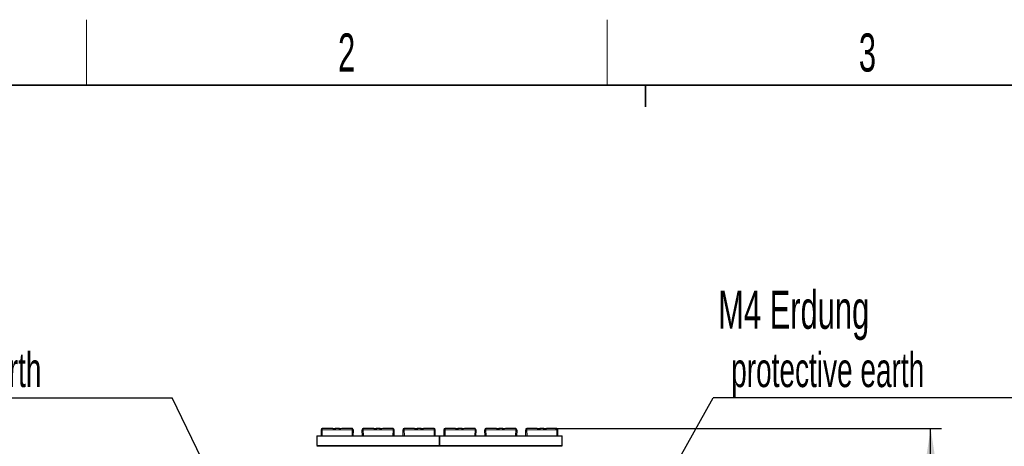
# Model space of a CAD drawing. Header units: millimetres. Extents: x 5 to 418, y 2 to 292.
# Tile 15 of 43: x 68 to 158, y 249 to 288. Entities that reach past the tile are written whole.
import ezdxf

# ---------------------------------------------------------------- set-up
doc = ezdxf.new("R2010")
doc.units = ezdxf.units.MM
doc.layers.add('SLD-0', color=7, linetype='Continuous')
doc.styles.add('SLDTEXTSTYLE0', font='TXT', dxfattribs={"width": 0.605})
doc.dimstyles.new('SLDDIMSTYLE0', dxfattribs={"dimtxt": 3.5, "dimasz": 3.302, "dimexe": 0, "dimexo": 0.0625, "dimgap": 0.875, "dimtad": 1, "dimlfac": 2, "dimrnd": 1e-09, "dimzin": 12, "dimdsep": 46, "dimtxsty": 'SLDTEXTSTYLE0', "dimsah": 1, "dimcen": 0.09, "dimadec": 0, "dimazin": 3, "dimtfac": 1, "dimtofl": 0, "dimtmove": 0, "dimatfit": 3, "dimfxl": 1, "dimfrac": 2, "dimtolj": 1, "dimtzin": 12, "dimarcsym": 0})
doc.dimstyles.new('SLDDIMSTYLE1', dxfattribs={"dimtxt": 0.18, "dimasz": 3.302, "dimexe": 0, "dimexo": 0.0625, "dimgap": 0, "dimtad": 0, "dimtih": 1, "dimtoh": 1, "dimdec": 0, "dimrnd": 1e-09, "dimzin": 0, "dimdsep": 46, "dimtxsty": 'Standard', "dimsah": 1, "dimcen": 0.09, "dimadec": 0, "dimazin": 0, "dimtfac": 3.302, "dimtdec": 0, "dimtofl": 0, "dimtmove": 0, "dimatfit": 3, "dimfxl": 1, "dimfrac": 2, "dimtolj": 1, "dimtzin": 0, "dimarcsym": 0})

# ---------------------------------------------------------------- blocks, each defined once
blk = doc.blocks.new('_D_1')
at = {"layer": 'SLD-0', "color": 7}
for p, q in [((116.747, 251.02), (152.149, 251.02)), ((151.149, 180.17), (151.149, 251.02)), ((143.122, 180.17), (152.149, 180.17))]:
    blk.add_line(p, q, dxfattribs=at)
for points in [[(151.149, 251.02), (150.641, 247.718), (151.657, 247.718)], [(151.149, 180.17), (151.657, 183.472), (150.641, 183.472)]]:
    blk.add_solid(points, dxfattribs=at)
at = {"layer": 'SLD-0', "color": 7, "insert": (146.637, 209.579), "char_height": 3.5, "attachment_point": 1, "rotation": 90, "style": 'SLDTEXTSTYLE0'}
blk.add_mtext('141,7', dxfattribs=at)
blk = doc.blocks.new('SW_NOTE_0')
at = {"layer": 'SLD-0', "color": 0}
blk.add_line((-30.44, 0), (0, 0), dxfattribs=at)
at = {"layer": 'SLD-0', "color": 0, "attachment_point": 1, "style": 'SLDTEXTSTYLE0'}
for s, insert, char_height in [('M4 Erdung', (-30.872, 9.832), 3.5), ('protective earth', (-29.682, 4.167), 3.175)]:
    blk.add_mtext(s, dxfattribs=dict(at, insert=insert, char_height=char_height))
blk = doc.blocks.new('SW_NOTE_0_1')
at = {"layer": 'SLD-0', "color": 0}
blk.add_line((30.237, 0), (0, 0), dxfattribs=at)
at = {"layer": 'SLD-0', "color": 0, "attachment_point": 1, "style": 'SLDTEXTSTYLE0'}
for s, insert, char_height in [('M4 Erdung', (0.475, 9.832), 3.5), ('protective earth', (1.665, 4.167), 3.175)]:
    blk.add_mtext(s, dxfattribs=dict(at, insert=insert, char_height=char_height))

msp = doc.modelspace()

# ---------------------------------------------------------------- linework, layer by layer
at = {"color": 7, "linetype": 'Continuous', "lineweight": 25}
for p, q in [((96.332, 251.0197), (95.3724, 251.0197)), ((96.5581, 251.0103), (96.332, 251.0197)), ((96.332, 251.0197), (96.5581, 251.0197)), ((96.6206, 251.0197), (96.5581, 251.0197)), ((96.8741, 251.0197), (96.6206, 251.0197)), ((96.9366, 251.0197), (96.8741, 251.0197)), ((97.1627, 251.0197), (96.9366, 251.0103)), ((96.9366, 251.0197), (97.0828, 251.0197)), ((98.126, 251.0197), (97.1627, 251.0197)), ((100.082, 251.0197), (99.1187, 251.0197)), ((100.3081, 251.0103), (100.082, 251.0197)), ((100.082, 251.0197), (100.3081, 251.0197)), ((100.3706, 251.0197), (100.3081, 251.0197)), ((100.6241, 251.0197), (100.3706, 251.0197)), ((100.6866, 251.0197), (100.6241, 251.0197)), ((100.9127, 251.0197), (100.6866, 251.0103)), ((100.6866, 251.0197), (100.8328, 251.0197)), ((101.876, 251.0197), (100.9127, 251.0197)), ((103.832, 251.0197), (102.8687, 251.0197)), ((104.0581, 251.0103), (103.832, 251.0197)), ((103.832, 251.0197), (104.0581, 251.0197)), ((104.1206, 251.0197), (104.0581, 251.0197)), ((104.3741, 251.0197), (104.1206, 251.0197)), ((104.4366, 251.0197), (104.3741, 251.0197)), ((104.6627, 251.0197), (104.4366, 251.0103)), ((104.4366, 251.0197), (104.6627, 251.0197)), ((105.6224, 251.0197), (104.6627, 251.0197)), ((107.582, 251.0197), (106.6224, 251.0197)), ((107.8081, 251.0103), (107.582, 251.0197)), ((107.582, 251.0197), (107.8081, 251.0197)), ((107.8706, 251.0197), (107.8081, 251.0197)), ((108.1241, 251.0197), (107.8706, 251.0197)), ((108.1866, 251.0197), (108.1241, 251.0197)), ((108.4127, 251.0197), (108.1866, 251.0103)), ((108.1866, 251.0197), (108.3328, 251.0197)), ((109.376, 251.0197), (108.4127, 251.0197)), ((111.332, 251.0197), (110.3687, 251.0197)), ((111.5581, 251.0103), (111.332, 251.0197)), ((111.332, 251.0197), (111.5581, 251.0197)), ((111.6206, 251.0197), (111.5581, 251.0197)), ((111.8741, 251.0197), (111.6206, 251.0197)), ((111.9366, 251.0197), (111.876, 251.0197)), ((112.1627, 251.0197), (111.9366, 251.0103)), ((111.9366, 251.0197), (112.0828, 251.0197)), ((113.126, 251.0197), (112.1627, 251.0197)), ((115.082, 251.0197), (114.1187, 251.0197)), ((115.0798, 251.0197), (115.3081, 251.0197)), ((115.3081, 251.0103), (115.082, 251.0197)), ((115.3706, 251.0197), (115.3081, 251.0197)), ((115.6241, 251.0197), (115.3706, 251.0197)), ((115.6866, 251.0197), (115.6241, 251.0197)), ((115.9127, 251.0197), (115.6866, 251.0103)), ((115.6866, 251.0197), (115.9127, 251.0197)), ((116.8724, 251.0197), (115.9127, 251.0197)), ((94.8724, 250.3697), (106.1224, 250.3697)), ((95.2724, 250.8783), (95.2724, 250.3697)), ((98.1974, 250.3697), (98.2237, 250.8731)), ((99.0474, 250.3697), (99.021, 250.8731)), ((101.9474, 250.3697), (101.9737, 250.8731)), ((102.7974, 250.3697), (102.771, 250.8731)), ((105.7224, 250.3697), (105.7224, 250.8783)), ((106.1224, 250.3697), (117.3724, 250.3697)), ((106.5224, 250.8783), (106.5224, 250.3697)), ((109.4474, 250.3697), (109.4737, 250.8731)), ((110.2974, 250.3697), (110.271, 250.8731)), ((113.1974, 250.3697), (113.2237, 250.8731)), ((114.0474, 250.3697), (114.021, 250.8731)), ((116.9724, 250.3697), (116.9724, 250.8783)), ((94.8724, 249.4427), (106.1224, 249.4427)), ((106.1224, 249.4427), (117.3724, 249.4427))]:
    msp.add_line(p, q, dxfattribs=at)
at = {"color": 7, "linetype": 'Continuous', "lineweight": 18}
for p, q in [((95.3724, 250.8957), (95.3724, 251.0197)), ((105.6224, 250.8957), (105.6224, 251.0197)), ((106.6224, 250.8957), (106.6224, 251.0197)), ((116.8724, 250.8957), (116.8724, 251.0197)), ((106.1224, 250.3631), (94.8724, 250.3631)), ((95.3724, 250.3697), (95.3724, 250.8957)), ((98.1239, 250.8957), (95.3724, 250.8957)), ((98.0963, 250.3697), (98.1239, 250.8957)), ((99.1484, 250.3697), (99.1208, 250.8957)), ((101.8739, 250.8957), (99.1208, 250.8957)), ((101.8463, 250.3697), (101.8739, 250.8957)), ((102.8984, 250.3697), (102.8708, 250.8957)), ((105.6224, 250.8957), (102.8708, 250.8957)), ((105.6224, 250.3697), (105.6224, 250.8957)), ((117.3724, 250.3631), (106.1224, 250.3631)), ((106.6224, 250.3697), (106.6224, 250.8957)), ((109.3739, 250.8957), (106.6224, 250.8957)), ((109.3463, 250.3697), (109.3739, 250.8957)), ((110.3984, 250.3697), (110.3708, 250.8957)), ((113.1239, 250.8957), (110.3708, 250.8957)), ((113.0963, 250.3697), (113.1239, 250.8957)), ((114.1484, 250.3697), (114.1208, 250.8957)), ((116.8724, 250.8957), (114.1208, 250.8957)), ((116.8724, 250.3697), (116.8724, 250.8957))]:
    msp.add_line(p, q, dxfattribs=at)
at = {"color": 7, "linetype": 'Continuous', "lineweight": 25, "flags": 128}
for points in [[(94.8724, 249.4601), (99.9628, 249.4601), (106.1224, 249.4601)], [(106.1224, 249.4601), (111.2128, 249.4601), (117.3724, 249.4601)]]:
    msp.add_lwpolyline(points, dxfattribs=at)
at = {"color": 7, "linetype": 'Continuous', "lineweight": 25}
for centre, start, end in [((95.3724, 250.9197), 90, 180), ((99.1187, 250.9197), 90.000001, 183), ((102.8687, 250.9197), 90.000001, 183), ((105.6224, 250.9197), 0, 90), ((106.6224, 250.9197), 90, 180), ((110.3687, 250.9197), 90.000001, 183), ((114.1187, 250.9197), 90.000001, 183), ((116.8724, 250.9197), 0, 90)]:
    msp.add_arc(centre, 0.1, start, end, dxfattribs=at)
at = {"color": 7, "linetype": 'Continuous', "lineweight": 18}
for centre, radius, start, end in [((95.3481, 250.7387), 0.1589, 81.220523, 118.48164), ((98.1402, 250.7358), 0.1608, 58.681411, 95.816696), ((99.1045, 250.7358), 0.1608, 84.183304, 121.318589), ((101.8902, 250.7358), 0.1608, 58.681411, 95.816696), ((102.8545, 250.7358), 0.1608, 84.183304, 121.318589), ((105.6466, 250.7387), 0.1589, 61.518652, 98.778849), ((106.5981, 250.7387), 0.1589, 81.220523, 118.48164), ((109.3902, 250.7358), 0.1608, 58.681411, 95.816696), ((110.3545, 250.7358), 0.1608, 84.183304, 121.318589), ((113.1402, 250.7358), 0.1608, 58.681411, 95.816696), ((114.1045, 250.7358), 0.1608, 84.183304, 121.318589), ((116.8966, 250.7387), 0.1589, 61.518652, 98.778849)]:
    msp.add_arc(centre, radius, start, end, dxfattribs=at)
at = {"color": 7, "linetype": 'Continuous', "lineweight": 25}
for points, knots in [([(96.5581, 251.0103), (96.5665, 251.013), (96.5849, 251.019), (96.608, 251.0194), (96.6206, 251.0197)], [0, 0, 0, 0, 0.4579284, 1, 1, 1, 1]), ([(96.8741, 251.0197), (96.8867, 251.0194), (96.9099, 251.019), (96.9282, 251.013), (96.9366, 251.0103)], [0, 0, 0, 0, 0.5420716, 1, 1, 1, 1]), ([(98.2222, 250.8764), (98.221, 250.8809), (98.2185, 250.8903), (98.2113, 250.9084), (98.2012, 250.9288), (98.1885, 250.9501), (98.1737, 250.9705), (98.1578, 250.9882), (98.1415, 251.0023), (98.1309, 251.0078), (98.1256, 251.0106)], [0, 0, 0, 0, 0.1041223, 0.2173661, 0.3387311, 0.466618, 0.5989558, 0.7334542, 0.8678188, 1, 1, 1, 1]), ([(100.3081, 251.0103), (100.3165, 251.013), (100.3349, 251.019), (100.358, 251.0194), (100.3706, 251.0197)], [0, 0, 0, 0, 0.4579284, 1, 1, 1, 1]), ([(100.6241, 251.0197), (100.6367, 251.0194), (100.6599, 251.019), (100.6782, 251.013), (100.6866, 251.0103)], [0, 0, 0, 0, 0.5420716, 1, 1, 1, 1]), ([(101.9722, 250.8764), (101.971, 250.8809), (101.9685, 250.8903), (101.9613, 250.9084), (101.9512, 250.9288), (101.9385, 250.9501), (101.9237, 250.9705), (101.9078, 250.9882), (101.8915, 251.0023), (101.8809, 251.0078), (101.8756, 251.0106)], [0, 0, 0, 0, 0.10412226, 0.2173661, 0.33873109, 0.46661804, 0.59895583, 0.73345417, 0.86781878, 1, 1, 1, 1]), ([(104.0581, 251.0103), (104.0665, 251.013), (104.0849, 251.019), (104.108, 251.0194), (104.1206, 251.0197)], [0, 0, 0, 0, 0.4579284, 1, 1, 1, 1]), ([(104.3741, 251.0197), (104.3867, 251.0194), (104.4099, 251.019), (104.4282, 251.013), (104.4366, 251.0103)], [0, 0, 0, 0, 0.5420716, 1, 1, 1, 1]), ([(107.8081, 251.0103), (107.8165, 251.013), (107.8349, 251.019), (107.858, 251.0194), (107.8706, 251.0197)], [0, 0, 0, 0, 0.4579284, 1, 1, 1, 1]), ([(108.1241, 251.0197), (108.1367, 251.0194), (108.1599, 251.019), (108.1782, 251.013), (108.1866, 251.0103)], [0, 0, 0, 0, 0.5420716, 1, 1, 1, 1]), ([(109.4722, 250.8764), (109.471, 250.8809), (109.4685, 250.8903), (109.4613, 250.9084), (109.4512, 250.9288), (109.4385, 250.9501), (109.4237, 250.9705), (109.4078, 250.9882), (109.3915, 251.0023), (109.3809, 251.0078), (109.3756, 251.0106)], [0, 0, 0, 0, 0.1041223, 0.2173661, 0.3387311, 0.466618, 0.5989558, 0.7334542, 0.8678188, 1, 1, 1, 1]), ([(111.5581, 251.0103), (111.5665, 251.013), (111.5849, 251.019), (111.608, 251.0194), (111.6206, 251.0197)], [0, 0, 0, 0, 0.4579284, 1, 1, 1, 1]), ([(111.8741, 251.0197), (111.8867, 251.0194), (111.9099, 251.019), (111.9282, 251.013), (111.9366, 251.0103)], [0, 0, 0, 0, 0.5420716, 1, 1, 1, 1]), ([(113.2222, 250.8764), (113.221, 250.8809), (113.2185, 250.8903), (113.2113, 250.9084), (113.2012, 250.9288), (113.1885, 250.9501), (113.1737, 250.9705), (113.1578, 250.9882), (113.1415, 251.0023), (113.1309, 251.0078), (113.1256, 251.0106)], [0, 0, 0, 0, 0.10412226, 0.2173661, 0.33873109, 0.46661804, 0.59895583, 0.73345417, 0.86781878, 1, 1, 1, 1]), ([(115.3081, 251.0103), (115.3165, 251.013), (115.3349, 251.019), (115.358, 251.0194), (115.3706, 251.0197)], [0, 0, 0, 0, 0.4579284, 1, 1, 1, 1]), ([(115.6241, 251.0197), (115.6367, 251.0194), (115.6599, 251.019), (115.6782, 251.013), (115.6866, 251.0103)], [0, 0, 0, 0, 0.5420716, 1, 1, 1, 1]), ([(94.8724, 250.3631), (94.8724, 250.3565), (94.8724, 250.3432), (94.8724, 250.2838), (94.8724, 250.2022), (94.8724, 250.106), (94.8724, 249.9951), (94.8724, 249.8619), (94.8724, 249.7263), (94.8724, 249.6085), (94.8724, 249.526), (94.8724, 249.4761), (94.8724, 249.4658), (94.8724, 249.463)], [0, 0, 0, 0, 0.0767455, 0.1533671, 0.2582718, 0.344601, 0.4331176, 0.5692505, 0.7094244, 0.8057971, 0.902776, 0.9733117, 1, 1, 1, 1]), ([(106.1224, 249.4468), (106.1224, 249.4458), (106.1224, 249.4439), (106.1224, 249.4734), (106.1224, 249.5311), (106.1224, 249.6128), (106.1224, 249.7057), (106.1224, 249.8149), (106.1224, 249.9468), (106.1224, 250.088), (106.1224, 250.1959), (106.1224, 250.2661), (106.1224, 250.3167), (106.1224, 250.3509), (106.1224, 250.3599), (106.1224, 250.3631)], [0, 0, 0, 0, 0.06164954, 0.12324545, 0.18732928, 0.27713566, 0.35141223, 0.42752243, 0.551179, 0.67857701, 0.7824508, 0.83428955, 0.88801488, 0.95910416, 1, 1, 1, 1]), ([(106.1224, 250.3631), (106.1224, 250.3565), (106.1224, 250.3432), (106.1224, 250.2838), (106.1224, 250.2022), (106.1224, 250.106), (106.1224, 249.9951), (106.1224, 249.8619), (106.1224, 249.7263), (106.1224, 249.6085), (106.1224, 249.526), (106.1224, 249.4761), (106.1224, 249.4658), (106.1224, 249.463)], [0, 0, 0, 0, 0.0767455, 0.1533671, 0.2582718, 0.344601, 0.4331176, 0.5692505, 0.7094244, 0.8057971, 0.902776, 0.9733117, 1, 1, 1, 1]), ([(117.3724, 249.4468), (117.3724, 249.4458), (117.3724, 249.4439), (117.3724, 249.4734), (117.3724, 249.5311), (117.3724, 249.6128), (117.3724, 249.7057), (117.3724, 249.8149), (117.3724, 249.9468), (117.3724, 250.088), (117.3724, 250.1959), (117.3724, 250.2661), (117.3724, 250.3167), (117.3724, 250.3509), (117.3724, 250.3599), (117.3724, 250.3631)], [0, 0, 0, 0, 0.06164954, 0.12324545, 0.18732928, 0.27713566, 0.35141223, 0.42752243, 0.551179, 0.67857701, 0.7824508, 0.83428955, 0.88801488, 0.95910416, 1, 1, 1, 1])]:
    msp.add_open_spline(points, degree=3, knots=knots, dxfattribs=at)
at = {"color": 7, "linetype": 'Continuous', "lineweight": 18}
for points, knots in [([(98.1239, 250.8957), (98.1241, 250.9057), (98.1244, 250.9253), (98.125, 250.9594), (98.1255, 250.9923), (98.126, 251.0156), (98.126, 251.0184), (98.126, 251.0197)], [0, 0, 0, 0, 0.1472058, 0.2881607, 0.5502057, 0.7875079, 1, 1, 1, 1]), ([(99.1208, 250.8957), (99.1207, 250.9058), (99.1203, 250.9254), (99.1198, 250.9596), (99.1192, 250.9925), (99.1188, 251.0157), (99.1187, 251.0184), (99.1187, 251.0197)], [0, 0, 0, 0, 0.147993, 0.2895103, 0.5519987, 0.7888528, 1, 1, 1, 1]), ([(101.8739, 250.8957), (101.8741, 250.9057), (101.8744, 250.9253), (101.875, 250.9594), (101.8755, 250.9923), (101.876, 251.0156), (101.876, 251.0184), (101.876, 251.0197)], [0, 0, 0, 0, 0.1472058, 0.2881607, 0.5502057, 0.7875079, 1, 1, 1, 1]), ([(102.8708, 250.8957), (102.8707, 250.9058), (102.8703, 250.9254), (102.8698, 250.9596), (102.8692, 250.9925), (102.8688, 251.0157), (102.8687, 251.0184), (102.8687, 251.0197)], [0, 0, 0, 0, 0.147993, 0.2895103, 0.5519987, 0.7888528, 1, 1, 1, 1]), ([(109.3739, 250.8957), (109.3741, 250.9057), (109.3744, 250.9253), (109.375, 250.9594), (109.3755, 250.9923), (109.376, 251.0156), (109.376, 251.0184), (109.376, 251.0197)], [0, 0, 0, 0, 0.1472058, 0.2881607, 0.5502057, 0.7875079, 1, 1, 1, 1]), ([(110.3708, 250.8957), (110.3707, 250.9058), (110.3703, 250.9254), (110.3698, 250.9596), (110.3692, 250.9925), (110.3688, 251.0157), (110.3687, 251.0184), (110.3687, 251.0197)], [0, 0, 0, 0, 0.147993, 0.2895103, 0.5519987, 0.7888528, 1, 1, 1, 1]), ([(113.1239, 250.8957), (113.1241, 250.9057), (113.1244, 250.9253), (113.125, 250.9594), (113.1255, 250.9923), (113.126, 251.0156), (113.126, 251.0184), (113.126, 251.0197)], [0, 0, 0, 0, 0.1472058, 0.2881607, 0.5502057, 0.7875079, 1, 1, 1, 1]), ([(114.1208, 250.8957), (114.1207, 250.9058), (114.1203, 250.9254), (114.1198, 250.9596), (114.1192, 250.9925), (114.1188, 251.0157), (114.1187, 251.0184), (114.1187, 251.0197)], [0, 0, 0, 0, 0.147993, 0.2895103, 0.5519987, 0.7888528, 1, 1, 1, 1])]:
    msp.add_open_spline(points, degree=3, knots=knots, dxfattribs=at)
at = {"layer": 'SLD-0', "lineweight": 18}
for p, q in [((73.75, 282.5), (73.75, 288.5)), ((121.5, 282.5), (121.5, 288.5))]:
    msp.add_line(p, q, dxfattribs=at)
at = {"layer": 'SLD-0', "lineweight": 35}
msp.add_line((408, 282.5), (26, 282.5), dxfattribs=at)
at = {"layer": 'SLD-0'}
for p, q in [((125, 280.5), (125, 282.5)), ((125, 282.5), (125, 280.5))]:
    msp.add_line(p, q, dxfattribs=at)

# ---------------------------------------------------------------- block references
for name, p in [('SW_NOTE_0', (81.5995, 253.8361)), ('SW_NOTE_0_1', (131.1937, 253.8361))]:
    msp.add_blockref(name, p, dxfattribs=at)

# ---------------------------------------------------------------- texts
at = {"layer": 'SLD-0', "char_height": 3.5, "attachment_point": 2, "style": 'SLDTEXTSTYLE0'}
for s, insert in [('2', (97.6027, 287.243)), ('3', (145.3527, 287.243))]:
    msp.add_mtext(s, dxfattribs=dict(at, insert=insert))

# ---------------------------------------------------------------- dimensions: what is measured, and where the dimension line sits
at = {"layer": 'SLD-0', "color": 7}
dim = msp.add_linear_dim(base=(151.1487, 251.0197), p1=(143.1224, 180.1697), p2=(116.7474, 251.0197), angle=90, dimstyle='SLDDIMSTYLE0', dxfattribs=at)
dim.commit()
dim.dimension.update_dxf_attribs({"geometry": '_D_1', "text_midpoint": (151.1487, 215.5947), "dimtype": 160})

# ---------------------------------------------------------------- leaders
at = {"layer": 'SLD-0'}
for points in [[(87.8167, 241.0938), (81.5995, 253.8361)], [(124.1474, 241.228), (131.1937, 253.8361)]]:
    msp.add_leader(points, dimstyle='SLDDIMSTYLE1', dxfattribs=at)

doc.saveas('drawing.dxf')
